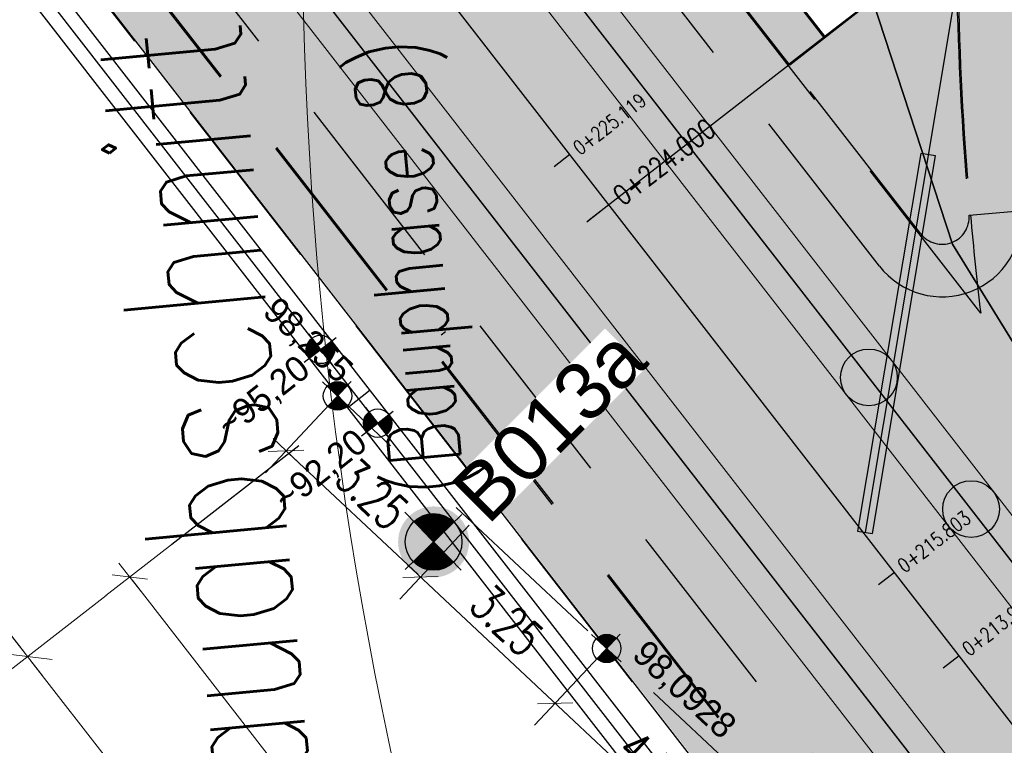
# Model space of a CAD drawing. Header units: metres. Extents: x 3458045 to 3462392, y 5482308 to 5484762.
# Tile 27 of 256: x 3459749 to 3459766, y 5483415 to 5483428. Entities that reach past the tile are written whole.
import ezdxf
from ezdxf.enums import TextEntityAlignment as Align

# ---------------------------------------------------------------- set-up
doc = ezdxf.new("R2010")
doc.units = ezdxf.units.M
doc.header["$PDMODE"] = 3
doc.header["$PDSIZE"] = 0.1
for name, pattern in [('AUSGEZOGEN', [2, 1, 1]), ('STRICHPUNKT2', [12.7, 6.35, -3.175, 0, -3.175]), ('VERDECKT2', [4.7625, 3.175, -1.5875])]:
    doc.linetypes.add(name, pattern=pattern)
doc.layers.get('0').update_dxf_attribs({"linetype": 'CONTINUOUS'})
doc.layers.get('DEFPOINTS').update_dxf_attribs({"linetype": 'CONTINUOUS'})
for name, color, linetype in [('BAUER_BK BESTAND', 170, 'CONTINUOUS'), ('SP_ACHSE_6721', 7, 'CONTINUOUS'), ('SP_ACHSE_6731', 7, 'CONTINUOUS'), ('SP_AXIS', 7, 'CONTINUOUS'), ('SP_BAUGRUBE-ANKER', 211, 'AUSGEZOGEN'), ('SP_BAUGRUBE-TEXT', 210, 'AUSGEZOGEN'), ('SP_BAUGRUBE-VERBAU', 210, 'AUSGEZOGEN'), ('SP_Blockfugen', 2, 'STRICHPUNKT2'), ('SP_SOLID_Tunnelsohle_L6', 254, 'CONTINUOUS'), ('SP_SOLID_Tunnelsohle_L7+8', 254, 'CONTINUOUS'), ('SP_StadtbahnFluchtweg', 1, 'CONTINUOUS'), ('SP_TrogTunnel-Bautoleranz', 160, 'VERDECKT2'), ('SP_Tunnelwand_L6', 2, 'VERDECKT2'), ('SP_Tunnelwand_L7+8', 2, 'VERDECKT2'), ('SP_Vb_Planung', 10, 'CONTINUOUS'), ('SP_Verbau', 212, 'CONTINUOUS'), ('SP_VERM', 1, 'CONTINUOUS'), ('SP_VERM-VA-B44', 150, 'CONTINUOUS'), ('T__AXIS', 3, 'CONTINUOUS')]:
    doc.layers.add(name, color=color, linetype=linetype)
doc.layers.add('SP_HILF', color=6, linetype='CONTINUOUS', plot=False)
doc.styles.add('K_ISOCP', font='k_isocp.shx')
doc.styles.add('SIMPLEX8', font='simplexd.shx', dxfattribs={"width": 0.8})
doc.styles.add('SP_F', font='romans.shx', dxfattribs={"width": 0.7, "bigfont": 'sp_f.shx'})
doc.styles.get("Standard").update_dxf_attribs({"font": 'txt.shx'})
doc.linetypes.add('EISENBAHN', pattern='A,0.15,[130,ltypeshp.shx,S=0.25,R=0,X=0,Y=0],0.15', length=0.3)
doc.linetypes.add('ZICKZACK', pattern='A,0.00254,-5.08,[131,ltypeshp.shx,S=5.08,R=0,X=-5.08,Y=0],-10.16,[131,ltypeshp.shx,S=5.08,R=180,X=5.08,Y=0],-5.08', length=20.32254)
doc.dimstyles.new('SOFI25$0', dxfattribs={"dimtxt": 2.5, "dimasz": 0.25, "dimexe": 0.9, "dimexo": 0.625, "dimgap": 0.675, "dimtad": 1, "dimdec": 3, "dimrnd": 0.001, "dimzin": 1, "dimdsep": 46, "dimtxsty": 'SP_F', "dimblk1": 'SOF_BEMSTR1', "dimblk2": 'SOF_BEMSTR2', "dimsah": 1, "dimcen": 2.5, "dimse1": 1, "dimse2": 1, "dimclrd": 1, "dimclre": 1, "dimclrt": 1, "dimaunit": 2, "dimadec": 3, "dimazin": 0, "dimtfac": 1, "dimtdec": 3, "dimtmove": 0, "dimatfit": 3, "dimfxl": 1, "dimtolj": 1, "dimtzin": 0, "dimlwd": 0, "dimlwe": 0, "dimarcsym": 0})
doc.dimstyles.new('SOFI35$0', dxfattribs={"dimtxt": 3.5, "dimasz": 0.35, "dimexe": 0.9, "dimexo": 0.625, "dimgap": 0.945, "dimtad": 1, "dimdec": 3, "dimrnd": 0.001, "dimzin": 1, "dimdsep": 46, "dimtxsty": 'SP_F', "dimblk1": 'SOF_BEMSTR1', "dimblk2": 'SOF_BEMSTR2', "dimsah": 1, "dimcen": 3.5, "dimse1": 1, "dimse2": 1, "dimclrd": 1, "dimclre": 1, "dimclrt": 2, "dimaunit": 2, "dimazin": 0, "dimtfac": 1, "dimtdec": 3, "dimtmove": 0, "dimatfit": 3, "dimfxl": 1, "dimtolj": 1, "dimtzin": 0, "dimlwd": 0, "dimlwe": 0, "dimarcsym": 0})

# ---------------------------------------------------------------- blocks, each defined once
blk = doc.blocks.new('kmr_i')
at = {"color": 1, "linetype": 'Continuous'}
blk.add_line((0, 0), (0, 1.416438), dxfattribs=at)
at = {"color": 1, "linetype": 'Continuous', "style": 'SIMPLEX8', "width": 0.8}
blk.add_attdef('STATION', text='', height=1, rotation=270.0000584, dxfattribs=at).set_placement((0, -0.50985), align=Align.MIDDLE_LEFT)
blk = doc.blocks.new('SOF_BEMSTR2')
at = {"color": 0, "linetype": 'ByBlock', "lineweight": -2}
for p, q in [((0, -20), (0, 8.5)), ((3.535, 3.535), (-3.535, -3.535)), ((-5, 0), (5, 0))]:
    blk.add_line(p, q, dxfattribs=at)
blk = doc.blocks.new('SOF_BEMSTR1')
at = {"color": 0, "linetype": 'ByBlock', "lineweight": -2}
for p, q in [((0, 20), (0, -8.5)), ((3.535, 3.535), (-3.535, -3.535)), ((-5, 0), (5, 0))]:
    blk.add_line(p, q, dxfattribs=at)
blk = doc.blocks.new('*D68')
at = {"layer": 'DEFPOINTS', "color": 0, "linetype": 'AUSGEZOGEN', "transparency": 16777216}
for p in [(3459746.276, 5483427.646), (3459752.411, 5483419.749), (3459748.848, 5483416.981)]:
    blk.add_point(p, dxfattribs=at)
at = {"layer": 'SP_VERM', "color": 1, "linetype": 'AUSGEZOGEN', "lineweight": 0, "transparency": 16777216}
blk.add_line((3459742.767, 5483424.809), (3459748.794, 5483417.05), dxfattribs=at)
at = {"layer": 'SP_VERM', "color": 1, "linetype": 'AUSGEZOGEN', "lineweight": 0, "transparency": 16777216, "xscale": 0.08750000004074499, "yscale": 0.08750000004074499, "zscale": 0.08750000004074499}
for name, p, rotation in [('SOF_BEMSTR2', (3459742.713, 5483424.878), 127.8419269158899), ('SOF_BEMSTR1', (3459748.848, 5483416.981), 307.8419269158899)]:
    blk.add_blockref(name, p, dxfattribs=dict(at, rotation=rotation))
at = {"layer": 'SP_VERM', "color": 2, "linetype": 'AUSGEZOGEN', "transparency": 16777216, "insert": (3459746.313, 5483421.343), "char_height": 0.875, "attachment_point": 5, "rotation": 307.8419, "style": 'SP_F'}
blk.add_mtext('\\A1;\\A1;10.00{\\H.7x;\\S^ ;}', dxfattribs=at)
blk = doc.blocks.new('*D76')
at = {"layer": 'DEFPOINTS', "color": 0, "linetype": 'AUSGEZOGEN', "transparency": 16777216}
for p in [(3459752.411, 5483419.749), (3459769.799, 5483411.149), (3459759.558, 5483403.194)]:
    blk.add_point(p, dxfattribs=at)
at = {"layer": 'SP_VERM', "color": 1, "linetype": 'AUSGEZOGEN', "lineweight": 0, "transparency": 16777216}
blk.add_line((3459748.902, 5483416.912), (3459759.505, 5483403.263), dxfattribs=at)
at = {"layer": 'SP_VERM', "color": 1, "linetype": 'AUSGEZOGEN', "lineweight": 0, "transparency": 16777216, "xscale": 0.08750000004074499, "yscale": 0.08750000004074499, "zscale": 0.08750000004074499}
for name, p, rotation in [('SOF_BEMSTR2', (3459748.848, 5483416.981), 127.8419269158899), ('SOF_BEMSTR1', (3459759.558, 5483403.194), 307.8419269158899)]:
    blk.add_blockref(name, p, dxfattribs=dict(at, rotation=rotation))
at = {"layer": 'SP_VERM', "color": 2, "linetype": 'AUSGEZOGEN', "transparency": 16777216, "insert": (3459754.735, 5483410.501), "char_height": 0.875, "attachment_point": 5, "rotation": 307.8419, "style": 'SP_F'}
blk.add_mtext('\\A1;\\A1;17.45{\\H.7x;\\S9^ ;}', dxfattribs=at)
blk = doc.blocks.new('SOFI-HK', base_point=(0, 0.000969))
at = {"color": 0, "linetype": 'Continuous'}
for p, q in [((0, 0.139982), (0, -0.138069)), ((-0.145258, 0.000969), (0.139135, 0.000969))]:
    blk.add_line(p, q, dxfattribs=at)
at = {"color": 0, "linetype": 'Continuous', "const_width": 0.1}
for points in [[(0, 0.050969, 0.414214), (-0.05, 0.000969)], [(0.05, 0.000969, -0.414214), (0, -0.049031)]]:
    blk.add_lwpolyline(points, format="xyb", dxfattribs=at)
at = {"color": 0, "linetype": 'Continuous'}
blk.add_circle((0, 0.000969), 0.1, dxfattribs=at)
blk = doc.blocks.new('*D81')
at = {"layer": 'DEFPOINTS', "color": 0, "linetype": 'AUSGEZOGEN', "transparency": 16777216}
for p in [(3459754.308, 5483421.571), (3459753.401, 5483420.605), (3459756.678, 5483419.348)]:
    blk.add_point(p, dxfattribs=at)
at = {"layer": 'SP_VERM-VA-B44', "color": 1, "linetype": 'AUSGEZOGEN', "lineweight": 0, "transparency": 16777216}
blk.add_line((3459755.726, 5483418.424), (3459753.447, 5483420.562), dxfattribs=at)
at = {"layer": 'SP_VERM-VA-B44', "color": 1, "linetype": 'AUSGEZOGEN', "lineweight": 0, "transparency": 16777216, "xscale": 0.0625, "yscale": 0.0625, "zscale": 0.0625}
for name, p, rotation in [('SOF_BEMSTR2', (3459753.401, 5483420.605), 136.82523220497), ('SOF_BEMSTR1', (3459755.771, 5483418.381), 316.82523220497)]:
    blk.add_blockref(name, p, dxfattribs=dict(at, rotation=rotation))
at = {"layer": 'SP_VERM-VA-B44', "color": 1, "linetype": 'AUSGEZOGEN', "transparency": 16777216, "insert": (3459754.916, 5483419.844), "char_height": 0.625, "attachment_point": 5, "rotation": 316.8252, "style": 'SP_F'}
blk.add_mtext('\\A1;\\A1;3.25{\\H.7x;\\S^ ;}', dxfattribs=at)
blk = doc.blocks.new('*D82')
at = {"layer": 'DEFPOINTS', "color": 0, "linetype": 'AUSGEZOGEN', "transparency": 16777216}
for p in [(3459756.678, 5483419.348), (3459755.771, 5483418.381), (3459759.048, 5483417.124)]:
    blk.add_point(p, dxfattribs=at)
at = {"layer": 'SP_VERM-VA-B44', "color": 1, "linetype": 'AUSGEZOGEN', "lineweight": 0, "transparency": 16777216}
blk.add_line((3459758.096, 5483416.2), (3459755.817, 5483418.339), dxfattribs=at)
at = {"layer": 'SP_VERM-VA-B44', "color": 1, "linetype": 'AUSGEZOGEN', "lineweight": 0, "transparency": 16777216, "xscale": 0.0625, "yscale": 0.0625, "zscale": 0.0625}
for name, p, rotation in [('SOF_BEMSTR2', (3459755.771, 5483418.381), 136.82523220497), ('SOF_BEMSTR1', (3459758.142, 5483416.158), 316.82523220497)]:
    blk.add_blockref(name, p, dxfattribs=dict(at, rotation=rotation))
at = {"layer": 'SP_VERM-VA-B44', "color": 1, "linetype": 'AUSGEZOGEN', "transparency": 16777216, "insert": (3459757.286, 5483417.62), "char_height": 0.625, "attachment_point": 5, "rotation": 316.8252, "style": 'SP_F'}
blk.add_mtext('\\A1;\\A1;3.25{\\H.7x;\\S^ ;}', dxfattribs=at)
blk = doc.blocks.new('*D83')
at = {"layer": 'DEFPOINTS', "color": 0, "linetype": 'AUSGEZOGEN', "transparency": 16777216}
for p in [(3459759.048, 5483417.124), (3459762.189, 5483414.177), (3459761.282, 5483413.211)]:
    blk.add_point(p, dxfattribs=at)
at = {"layer": 'SP_VERM-VA-B44', "color": 1, "linetype": 'AUSGEZOGEN', "lineweight": 0, "transparency": 16777216}
blk.add_line((3459758.187, 5483416.115), (3459761.237, 5483413.254), dxfattribs=at)
at = {"layer": 'SP_VERM-VA-B44', "color": 1, "linetype": 'AUSGEZOGEN', "lineweight": 0, "transparency": 16777216, "xscale": 0.0625, "yscale": 0.0625, "zscale": 0.0625}
for name, p, rotation in [('SOF_BEMSTR2', (3459758.142, 5483416.158), 136.82523220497), ('SOF_BEMSTR1', (3459761.282, 5483413.211), 316.82523220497)]:
    blk.add_blockref(name, p, dxfattribs=dict(at, rotation=rotation))
at = {"layer": 'SP_VERM-VA-B44', "color": 1, "linetype": 'AUSGEZOGEN', "transparency": 16777216, "insert": (3459760.041, 5483415.035), "char_height": 0.625, "attachment_point": 5, "rotation": 316.8252, "style": 'SP_F'}
blk.add_mtext('\\A1;\\A1;4.30{\\H.7x;\\S7^ ;}', dxfattribs=at)
blk = doc.blocks.new('*D188')
at = {"layer": 'DEFPOINTS', "color": 0, "linetype": 'AUSGEZOGEN', "transparency": 16777216}
for p in [(3459754.212, 5483421.148), (3459774.001, 5483414.81), (3459761.168, 5483404.84)]:
    blk.add_point(p, dxfattribs=at)
at = {"layer": 'SP_VERM', "color": 1, "linetype": 'AUSGEZOGEN', "lineweight": 0, "transparency": 16777216}
blk.add_line((3459750.688, 5483418.331), (3459761.13, 5483404.89), dxfattribs=at)
at = {"layer": 'SP_VERM', "color": 1, "linetype": 'AUSGEZOGEN', "lineweight": 0, "transparency": 16777216, "xscale": 0.0625, "yscale": 0.0625, "zscale": 0.0625}
for name, p, rotation in [('SOF_BEMSTR2', (3459750.649, 5483418.38), 127.8419269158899), ('SOF_BEMSTR1', (3459761.168, 5483404.84), 307.8419269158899)]:
    blk.add_blockref(name, p, dxfattribs=dict(at, rotation=rotation))
at = {"layer": 'SP_VERM', "color": 1, "linetype": 'AUSGEZOGEN', "transparency": 16777216, "insert": (3459756.289, 5483411.906), "char_height": 0.625, "attachment_point": 5, "rotation": 307.8419, "style": 'SP_F'}
blk.add_mtext('\\A1;\\A1;17.14{\\H.7x;\\S6^ ;}', dxfattribs=at)
blk = doc.blocks.new('B013a')
h = blk.add_hatch(color=161)
h.dxf.hatch_style = 1
h.paths.add_polyline_path([(2.5, 0, 1), (-2.5, 0, 1)])
at = {"layer": 'BAUER_BK BESTAND'}
blk.add_point((0, 0), dxfattribs=at)
blk = doc.blocks.new('A$C288940E1')
at = {"layer": 'SP_Verbau'}
blk.add_line((0, 0), (-10.4038, -4.6916), dxfattribs=at)
blk.add_lwpolyline([(-10.4346, -4.6232), (-10.3729, -4.76), (-6.905, -3.1961), (-6.9667, -3.0594)], close=True, dxfattribs=at)

msp = doc.modelspace()

# ---------------------------------------------------------------- hatches: boundary and pattern name
at = {"layer": 'SP_SOLID_Tunnelsohle_L6'}
h = msp.add_hatch(color=256, dxfattribs=at)
h.dxf.hatch_style = 1
h.paths.add_polyline_path([(3459727.3033, 5483473.6763), (3459726.8478, 5483474.5887), (3459726.2343, 5483475.3784), (3459718.3372, 5483469.2436), (3459718.9505, 5483468.4537), (3459719.7221, 5483467.7869), (3459765.3813, 5483409.0123), (3459764.7356, 5483408.4407), (3459767.1354, 5483405.8929), (3459773.0292, 5483411.4442), (3459765.1423, 5483424.2417), (3459763.7283, 5483428.5535), (3459762.8732, 5483427.8892), (3459757.0234, 5483435.4193)])
at = {"layer": 'SP_SOLID_Tunnelsohle_L7+8'}
h = msp.add_hatch(color=256, dxfattribs=at)
h.dxf.hatch_style = 1
edge = h.paths.add_edge_path()
edge.add_arc((3458857.4544, 5483747.0655), 967.062, 344.1575234, 344.3872259)
edge.add_arc((3459473.9441, 5483574.7903), 326.954, 344.387226, 345.076333)
edge.add_arc((3459597.6475, 5483541.8207), 198.9324, 345.076333, 346.224846)
edge.add_arc((3459650.9358, 5483528.7563), 144.066, 346.224846, 347.832764)
edge.add_arc((3459680.7324, 5483522.3319), 113.5846, 347.832764, 349.90022)
edge.add_arc((3459699.8308, 5483518.93), 94.1856, 349.90022, 352.417547)
edge.add_arc((3459713.0579, 5483517.1693), 80.8418, 352.417547, 355.414439)
edge.add_arc((3459719.6894, 5483516.5932), 74.1855, 355.448462, 356.346692)
edge.add_arc((3459720.9584, 5483516.5061), 72.9136, 356.351432, 375.12014)
edge.add_arc((3459716.6802, 5483515.3015), 77.3579, 15.154925, 18.396868)
edge.add_arc((3459706.2115, 5483511.8197), 88.3904, 18.396868, 21.208821)
edge.add_arc((3459692.0649, 5483506.3301), 103.5648, 21.208821, 23.581379)
edge.add_arc((3459671.7932, 5483497.4815), 125.6835, 23.581379, 25.512141)
edge.add_arc((3459639.9853, 5483482.3016), 160.928, 25.512141, 27.001116)
edge.add_arc((3459718.8773, 5483524.65), 71.4345, 25.465137, 28.775179)
edge.add_arc((3459376.7002, 5483342.4929), 459.0716, 28.144677, 28.653199)
edge.add_arc((3459249.8469, 5483273.6151), 603.4176, 28.6167245, 28.7545471)
edge.add_line((3459778.8562, 5483563.8942), (3459778.5506, 5483564.8679))
edge.add_arc((3459246.486, 5483271.2535), 607.7024, 28.8916589, 28.9859415)
edge.add_line((3459778.0667, 5483565.7431), (3459768.6807, 5483560.5519))
edge.add_arc((3460160.896, 5483776.6646), 447.8142, 208.854995, 208.982431)
edge.add_line((3459769.1624, 5483559.6801), (3459769.8148, 5483558.9069))
edge.add_arc((3459249.8406, 5483273.6102), 593.0999, 28.6168449, 28.7524621, ccw=False)
edge.add_arc((3459440.8442, 5483377.5455), 375.6491, 28.04865, 28.653818, ccw=False)
edge.add_arc((3459582.0854, 5483452.7987), 215.6113, 27.001109, 28.04865, ccw=False)
edge.add_arc((3459639.9853, 5483482.3016), 150.628, 25.512141, 27.001109, ccw=False)
edge.add_arc((3459671.7932, 5483497.4815), 115.3835, 23.581379, 25.512141, ccw=False)
edge.add_arc((3459692.0649, 5483506.3301), 93.2648, 21.20882, 23.581379, ccw=False)
edge.add_arc((3459706.2115, 5483511.8197), 78.0904, 18.3967, 21.20882, ccw=False)
edge.add_arc((3459716.6813, 5483515.3019), 67.0567, 15.1549, 18.3967, ccw=False)
edge.add_arc((3459720.9787, 5483516.5082), 62.5934, -3.878778, 15.117461, ccw=False)
edge.add_arc((3459719.7195, 5483516.591), 63.8553, 355.448275, 356.123471, ccw=False)
edge.add_arc((3459713.1809, 5483517.1562), 70.4182, 352.431338, 355.41208, ccw=False)
edge.add_arc((3459699.8288, 5483518.9303), 83.8876, 349.900073, 352.431338, ccw=False)
edge.add_arc((3459680.7324, 5483522.3319), 103.2847, 347.832763, 349.900073, ccw=False)
edge.add_arc((3459650.9358, 5483528.7563), 133.766, 346.224846, 347.832763, ccw=False)
edge.add_arc((3459597.6475, 5483541.8207), 188.6324, 345.076333, 346.224846, ccw=False)
edge.add_arc((3459473.9441, 5483574.7903), 316.654, 344.387226, 345.076333, ccw=False)
edge.add_arc((3458857.4544, 5483747.0655), 956.762, 344.1575234, 344.3872258, ccw=False)
edge.add_line((3459777.8746, 5483485.8757), (3459768.1652, 5483451.5731))
edge.add_arc((3460235.8213, 5483318.7283), 486.1584, 164.142005, 164.465842)
edge.add_arc((3459925.9207, 5483404.8704), 164.5082, 164.465842, 165.436874)
edge.add_arc((3459863.548, 5483421.0744), 100.065, 165.436874, 167.055656)
edge.add_arc((3459836.6312, 5483427.2611), 72.4464, 167.055656, 169.321948)
edge.add_arc((3459825.5145, 5483429.4052), 61.1249, 169.36621, 170.436557)
edge.add_arc((3459822.8296, 5483429.8673), 58.4005, 170.446005, 171.374328)
edge.add_arc((3459822.827, 5483429.8675), 58.3979, 171.374105, 181.27373)
edge.add_line((3459764.4435, 5483428.5694), (3459763.7283, 5483428.5535))
edge.add_line((3459763.7283, 5483428.5535), (3459765.1423, 5483424.2417))
edge.add_line((3459765.1423, 5483424.2417), (3459773.0292, 5483411.4442))
edge.add_line((3459773.0292, 5483411.4442), (3459778.948, 5483417.0189))
edge.add_line((3459778.948, 5483417.0189), (3459775.6909, 5483420.4769))
edge.add_arc((3459821.7364, 5483429.9486), 47.0096, 170.06678, 191.62372, ccw=False)
edge.add_arc((3459825.0894, 5483429.4811), 50.3931, 169.37086, 170.20087, ccw=False)
edge.add_arc((3459836.6312, 5483427.2611), 62.1464, 167.055656, 169.321948, ccw=False)
edge.add_arc((3459863.548, 5483421.0744), 89.765, 165.436867, 167.055656, ccw=False)
edge.add_arc((3459925.9216, 5483404.8701), 154.2091, 164.465124, 165.436867, ccw=False)
edge.add_arc((3460237.4715, 5483318.2654), 477.5722, 164.141522, 164.465124, ccw=False)
edge.add_line((3459778.0759, 5483448.7679), (3459787.7833, 5483483.0639))

# ---------------------------------------------------------------- linework, layer by layer
at = {"layer": 'SP_ACHSE_6721'}
msp.add_lwpolyline([(3459853.5264, 5483320.0167, -0.1948963), (3459834.0333, 5483331.317), (3459703.015, 5483499.9698, -0.000771), (3459699.9492, 5483503.9245, -0.0023131), (3459696.908, 5483507.8981, -0.0038551), (3459693.916, 5483511.9088, -0.0053972), (3459690.9988, 5483515.9742, -0.0069393), (3459688.1827, 5483520.1102, -0.0084814), (3459685.4956, 5483524.3311, -0.0100236), (3459682.9666, 5483528.6484, -0.0115658), (3459680.6263, 5483533.0707, -0.0049744), (3459679.7641, 5483534.8411, -0.2153203), (3459678.2508, 5483614.3812, -0.0091566)], format="xyb", dxfattribs=at)
at = {"layer": 'SP_ACHSE_6731'}
msp.add_lwpolyline([(3459675.7031, 5483617.3858, 0.2228231), (3459677.0437, 5483532.3132, 0.0025401), (3459677.5007, 5483531.3892, 0.0114891), (3459679.8618, 5483526.94, 0.0099571), (3459682.4115, 5483522.5961, 0.0084252), (3459685.1192, 5483518.3487, 0.0068933), (3459687.9557, 5483514.1863, 0.0053614), (3459690.8935, 5483510.0945, 0.0038296), (3459693.906, 5483506.0574, 0.0022977), (3459696.9678, 5483502.0574, 0.0007659), (3459700.054, 5483498.0763), (3459831.272, 5483329.1671, 0.2011722), (3459853.8419, 5483316.445, 0.0012629)], format="xyb", dxfattribs=at)
at = {"layer": 'SP_AXIS'}
for points in [[(3459675.7031, 5483617.3858, 0.2228231), (3459677.0437, 5483532.3132, 0.0025401), (3459677.5007, 5483531.3892, 0.0114891), (3459679.8618, 5483526.94, 0.0099571), (3459682.4115, 5483522.5961, 0.0084252), (3459685.1192, 5483518.3487, 0.0068933), (3459687.9557, 5483514.1863, 0.0053614), (3459690.8935, 5483510.0945, 0.0038296), (3459693.906, 5483506.0574, 0.0022977), (3459696.9678, 5483502.0574, 0.0007659), (3459700.054, 5483498.0763), (3459831.272, 5483329.1671, 0.2011722), (3459853.8419, 5483316.445, 0.0012629)], [(3459853.5264, 5483320.0167, -0.1948963), (3459834.0333, 5483331.317), (3459703.015, 5483499.9698, -0.000771), (3459699.9492, 5483503.9245, -0.0023131), (3459696.908, 5483507.8981, -0.0038551), (3459693.916, 5483511.9088, -0.0053972), (3459690.9988, 5483515.9742, -0.0069393), (3459688.1827, 5483520.1102, -0.0084814), (3459685.4956, 5483524.3311, -0.0100236), (3459682.9666, 5483528.6484, -0.0115658), (3459680.6263, 5483533.0707, -0.0049744), (3459679.7641, 5483534.8411, -0.2153203), (3459678.2508, 5483614.3812, -0.0091566)]]:
    msp.add_lwpolyline(points, format="xyb", dxfattribs=at)
at = {"layer": 'SP_BAUGRUBE-VERBAU'}
msp.add_line((3459754.8835, 5483421.6697), (3459754.4887, 5483421.363), dxfattribs=at)
for points in [[(3459762.866, 5483410.5793), (3459717.3728, 5483469.1402)], [(3459763.3177, 5483410.8129), (3459749.3622, 5483428.7771)]]:
    msp.add_lwpolyline(points, dxfattribs=at)
at = {"layer": 'SP_BAUGRUBE-VERBAU', "linetype": 'ZICKZACK', "ltscale": 0.2}
msp.add_lwpolyline([(3459763.0918, 5483410.6961), (3459717.5703, 5483469.2936)], dxfattribs=at)
at = {"layer": 'SP_Blockfugen'}
msp.add_line((3459763.7317, 5483428.5435), (3459751.3893, 5483418.9552), dxfattribs=at)
at = {"layer": 'SP_HILF'}
msp.add_line((3459765.4316, 5483424.752), (3459769.7973, 5483425.1427), dxfattribs=at)
msp.add_lwpolyline([(3459777.8746, 5483485.8757), (3459768.1652, 5483451.5731, 0.001413), (3459767.4218, 5483448.9278, 0.004237), (3459766.698, 5483446.2354, 0.0070634), (3459766.0258, 5483443.4894, 0.0098889), (3459765.4393, 5483440.6847, 0.0046703), (3459765.2391, 5483439.5605, 0.0040506), (3459765.0896, 5483438.6262, 0.0432221), (3459764.4435, 5483428.5694), (3459763.7283, 5483428.5535), (3459765.1423, 5483424.2417), (3459773.0292, 5483411.4442), (3459778.948, 5483417.0189), (3459775.6909, 5483420.4769, -0.0943383), (3459775.4315, 5483438.0577, -0.0036216), (3459775.561, 5483438.7762, -0.0098889), (3459776.0641, 5483441.1821, -0.0070634), (3459776.667, 5483443.6455, -0.0042401), (3459777.3461, 5483446.1712, -0.001412), (3459778.0759, 5483448.7679), (3459787.7833, 5483483.0639, 0.0010023)], format="xyb", dxfattribs=at)
msp.add_lwpolyline([(3459727.3033, 5483473.6763), (3459726.8478, 5483474.5887), (3459726.2343, 5483475.3784), (3459718.3372, 5483469.2436), (3459718.9505, 5483468.4537), (3459719.7221, 5483467.7869), (3459765.3466, 5483409.0162), (3459764.7356, 5483408.4407), (3459767.1354, 5483405.8929), (3459773.0292, 5483411.4442), (3459765.1423, 5483424.2417), (3459763.7283, 5483428.5535), (3459762.8732, 5483427.8892), (3459757.0234, 5483435.4193)], close=True, dxfattribs=at)
msp.add_lwpolyline([(3459764.4818, 5483438.7864), (3459762.387, 5483439.1361), (3459757.2414, 5483435.1387), (3459762.8732, 5483427.8892), (3459763.7283, 5483428.5535), (3459763.8187, 5483428.5556, -0.0435042)], format="xyb", close=True, dxfattribs=at)
for centre in [(3459763.6666, 5483421.8963), (3459765.4673, 5483419.5783)]:
    msp.add_circle(centre, 0.5, dxfattribs=at)
at = {"layer": 'SP_StadtbahnFluchtweg', "linetype": 'VERDECKT2'}
for points in [[(3459763.8523, 5483423.8577), (3459725.0005, 5483473.8696)], [(3459767.5324, 5483409.0143), (3459720.1043, 5483470.066)]]:
    msp.add_lwpolyline(points, dxfattribs=at)
msp.add_arc((3459764.9579, 5483424.7166), 1.4, 217.84193, 4.56538, dxfattribs=at)
at = {"layer": 'SP_TrogTunnel-Bautoleranz'}
for points in [[(3459765.6365, 5483423.028), (3459725.4384, 5483474.7729)], [(3459766.8743, 5483408.3945), (3459719.1269, 5483469.8571)]]:
    msp.add_lwpolyline(points, dxfattribs=at)
for points in [[(3459765.2436, 5483428.5773, 0.0166236), (3459765.4565, 5483424.7542, 0.0169098)], [(3459765.4565, 5483424.7542, 0.0075331), (3459765.6365, 5483423.028, 0.0169098)]]:
    msp.add_lwpolyline(points, format="xyb", dxfattribs=at)
at = {"layer": 'SP_Tunnelwand_L6'}
for p, q in [((3459763.7283, 5483428.5535), (3459762.2612, 5483427.4137)), ((3459763.7352, 5483428.5335), (3459762.2734, 5483427.3979)), ((3459764.5828, 5483424.4252), (3459762.2734, 5483427.3979))]:
    msp.add_line(p, q, dxfattribs=at)
for points in [[(3459766.856, 5483408.3772), (3459719.1072, 5483469.8417)], [(3459765.3466, 5483409.0162), (3459719.7024, 5483467.7715)]]:
    msp.add_lwpolyline(points, dxfattribs=at)
for points in [[(3459762.8929, 5483427.9045), (3459760.3774, 5483431.1426, -0.000771)], [(3459762.2612, 5483427.4137), (3459759.7456, 5483430.6518, -0.000771)]]:
    msp.add_lwpolyline(points, format="xyb", dxfattribs=at)
at = {"layer": 'SP_Tunnelwand_L7+8'}
msp.add_lwpolyline([(3459765.2188, 5483428.5667, 0.0165802), (3459765.4316, 5483424.752, 0.0165802)], format="xyb", dxfattribs=at)
msp.add_arc((3459764.958, 5483424.7163), 0.4749, 217.84193, 4.30532, dxfattribs=at)
at = {"layer": 'SP_Vb_Planung', "linetype": 'AUSGEZOGEN', "lineweight": 13, "ltscale": 13}
for points in [[(3459675.2472, 5483617.5909, 0.2228231), (3459676.5944, 5483532.0938, 0.0025401), (3459677.0537, 5483531.1652, 0.0114891), (3459679.4256, 5483526.6956, 0.0099571), (3459681.9854, 5483522.3345, 0.0084252), (3459684.7022, 5483518.0729, 0.0068933), (3459687.5465, 5483513.899, 0.0053614), (3459690.4905, 5483509.7985, 0.0038296), (3459693.5076, 5483505.7553, 0.0022977), (3459696.5721, 5483501.7517, 0.0007659), (3459699.6593, 5483497.7694), (3459830.8772, 5483328.8604, 0.2011722), (3459853.784, 5483315.9484, 0.0012629)], [(3459676.1591, 5483617.1806, 0.2228231), (3459677.493, 5483532.5326, 0.0025401), (3459677.9478, 5483531.6131, 0.0114891), (3459680.298, 5483527.1845, 0.0099571), (3459682.8376, 5483522.8577, 0.0084252), (3459685.5362, 5483518.6246, 0.0068933), (3459688.365, 5483514.4735, 0.0053614), (3459691.2965, 5483510.3904, 0.0038296), (3459694.3044, 5483506.3595, 0.0022977), (3459697.3634, 5483502.3632, 0.0007659), (3459700.4487, 5483498.3833), (3459831.6669, 5483329.4739, 0.2011722), (3459853.8999, 5483316.9416, 0.001261)], [(3459853.4564, 5483319.5216, -0.1948963), (3459833.6384, 5483331.0102), (3459702.6201, 5483499.6631, -0.000771), (3459699.5536, 5483503.6188, -0.0023131), (3459696.5095, 5483507.596, -0.0038551), (3459693.5129, 5483511.6129, -0.0053972), (3459690.5894, 5483515.6871, -0.0069393), (3459687.7656, 5483519.8346, -0.0084814), (3459685.0694, 5483524.0698, -0.0100236), (3459682.5302, 5483528.4044, -0.0115658), (3459680.1791, 5483532.8471, -0.0049744), (3459679.3124, 5483534.6267, -0.2153203), (3459677.7913, 5483614.5783, -0.0091566)], [(3459853.5964, 5483320.5118, -0.1948963), (3459834.4281, 5483331.6237), (3459703.4098, 5483500.2766, -0.000771), (3459700.3449, 5483504.2303, -0.0023131), (3459697.3064, 5483508.2001, -0.0038551), (3459694.3191, 5483512.2047, -0.0053972), (3459691.4081, 5483516.2613, -0.0069393), (3459688.5999, 5483520.3859, -0.0084814), (3459685.9219, 5483524.5924, -0.0100236), (3459683.403, 5483528.8924, -0.0115658), (3459681.0735, 5483533.2943, -0.0049744), (3459680.2158, 5483535.0556, -0.2153203), (3459678.7103, 5483614.1841, -0.0091566)]]:
    msp.add_lwpolyline(points, format="xyb", dxfattribs=at)
at = {"layer": 'SP_Vb_Planung', "linetype": 'EISENBAHN', "lineweight": 13, "ltscale": 13}
for points in [[(3459675.7031, 5483617.3858, 0.2228231), (3459677.0437, 5483532.3132, 0.0025401), (3459677.5007, 5483531.3892, 0.0114891), (3459679.8618, 5483526.94, 0.0099571), (3459682.4115, 5483522.5961, 0.0084252), (3459685.1192, 5483518.3487, 0.0068933), (3459687.9557, 5483514.1863, 0.0053614), (3459690.8935, 5483510.0945, 0.0038296), (3459693.906, 5483506.0574, 0.0022977), (3459696.9678, 5483502.0574, 0.0007659), (3459700.054, 5483498.0763), (3459831.272, 5483329.1671, 0.2011722), (3459853.8419, 5483316.445, 0.0012629)], [(3459853.5264, 5483320.0167, -0.1948963), (3459834.0333, 5483331.317), (3459703.015, 5483499.9698, -0.000771), (3459699.9492, 5483503.9245, -0.0023131), (3459696.908, 5483507.8981, -0.0038551), (3459693.916, 5483511.9088, -0.0053972), (3459690.9988, 5483515.9742, -0.0069393), (3459688.1827, 5483520.1102, -0.0084814), (3459685.4956, 5483524.3311, -0.0100236), (3459682.9666, 5483528.6484, -0.0115658), (3459680.6263, 5483533.0707, -0.0049744), (3459679.7641, 5483534.8411, -0.2153203), (3459678.2508, 5483614.3812, -0.0091566)]]:
    msp.add_lwpolyline(points, format="xyb", dxfattribs=at)
at = {"layer": 'SP_VERM', "color": 3, "linetype": 'AUSGEZOGEN', "lineweight": 0}
msp.add_lwpolyline([(3459759.3354, 5483402.5326, -0.1439193), (3459754.6319, 5483441.2437, -0.0047478), (3459754.8686, 5483442.5859, -0.01005), (3459755.548, 5483445.8548, -0.0071784), (3459756.2936, 5483448.9086, -0.004307), (3459757.0619, 5483451.7683, -0.0014357), (3459757.8135, 5483454.4433), (3459767.8972, 5483490.0684, 0.0010265), (3459768.9011, 5483493.6337, 0.0030796), (3459769.8385, 5483497.0708, 0.0051327), (3459770.687, 5483500.3962, 0.0071859), (3459771.4242, 5483503.6143, 0.0092391), (3459772.0303, 5483506.7267, 0.0112924), (3459772.4885, 5483509.7322, 0.0097473), (3459772.7249, 5483511.8947, 0.0955136), (3459770.7326, 5483531.4589, 0.0058171), (3459770.3576, 5483532.6555, 0.0125278), (3459769.3251, 5483535.5659, 0.0105457), (3459768.1088, 5483538.5504, 0.0085637), (3459766.7273, 5483541.601, 0.0065817), (3459765.1986, 5483544.7216, 0.0045998), (3459763.5426, 5483547.9192, 0.0026179), (3459761.781, 5483551.2035, 0.0564644), (3459686.7013, 5483658.6994)], format="xyb", dxfattribs=at)
at = {"layer": 'SP_VERM-VA-B44', "linetype": 'VERDECKT2'}
msp.add_line((3459762.189, 5483414.177), (3459754.3079, 5483421.5713), dxfattribs=at)
at = {"layer": 'T__AXIS'}
msp.add_lwpolyline([(3459852.8088, 5483318.3544, -0.1909974), (3459832.6507, 5483330.2433), (3459701.7482, 5483498.7468, -0.0007641), (3459698.6548, 5483502.7371, -0.0022924), (3459695.5859, 5483506.7462, -0.0038207), (3459692.5662, 5483510.7926, -0.005349), (3459689.6213, 5483514.8936, -0.0068774), (3459686.7776, 5483519.0653, -0.0084057), (3459684.0627, 5483523.3219, -0.0099341), (3459681.5058, 5483527.6751, -0.0114626), (3459679.1375, 5483532.1336, -0.004929), (3459678.2644, 5483533.918, -0.2160712), (3459676.6775, 5483615.1548, -0.0091087)], format="xyb", dxfattribs=at)

# ---------------------------------------------------------------- block references
at = {"layer": 'SP_BAUGRUBE-ANKER', "xscale": 1.772319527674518, "yscale": 1.772319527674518, "zscale": 1.772319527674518, "rotation": 56.24973414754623}
for p in [(3459770.2768, 5483438.5289), (3459773.381, 5483438.0421)]:
    msp.add_blockref('A$C288940E1', p, dxfattribs=at)
at = {"layer": 'SP_BAUGRUBE-TEXT', "linetype": 'AUSGEZOGEN', "xscale": 2.500000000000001, "yscale": 2.500000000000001, "zscale": 2.500000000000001, "rotation": 37.84192675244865}
for p in [(3459754.008, 5483422.3893), (3459755.0161, 5483421.0915)]:
    msp.add_blockref('SOFI-HK', p, dxfattribs=at)
at = {"layer": 'SP_VERM-VA-B44', "linetype": 'VERDECKT2'}
ref = msp.add_blockref('kmr_i', (3459758.4017, 5483425.8199), dxfattribs=dict(at, xscale=0.25, yscale=0.25, zscale=0.4500000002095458, rotation=127.84196358))
ref.add_attrib('STATION', '0+225.119', dxfattribs={"layer": '0', "color": 1, "linetype": 'Continuous', "height": 0.25, "rotation": 37.84202, "style": 'SIMPLEX8', "oblique": 360, "width": 0.8}).set_placement((3459758.5023, 5483425.8981), align=Align.MIDDLE_LEFT)
at = {"layer": 'SP_VERM-VA-B44', "linetype": 'AUSGEZOGEN', "xscale": 2.500000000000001, "yscale": 2.500000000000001, "zscale": 2.500000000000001, "rotation": 316.8252469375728}
for p in [(3459754.3079, 5483421.5713), (3459759.0481, 5483417.1239)]:
    msp.add_blockref('SOFI-HK', p, dxfattribs=at)
at = {"layer": 'SP_VERM-VA-B44', "linetype": 'VERDECKT2'}
ref = msp.add_blockref('kmr_i', (3459764.1168, 5483418.4631), dxfattribs=dict(at, xscale=0.25, yscale=0.25, zscale=0.4500000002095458, rotation=127.84196358))
ref.add_attrib('STATION', '0+215.803', dxfattribs={"layer": '0', "color": 1, "linetype": 'Continuous', "height": 0.25, "rotation": 37.84202, "style": 'SIMPLEX8', "oblique": 360, "width": 0.8}).set_placement((3459764.2175, 5483418.5413), align=Align.MIDDLE_LEFT)
ref = msp.add_blockref('kmr_i', (3459765.2561, 5483416.9966), dxfattribs=dict(at, xscale=0.25, yscale=0.25, zscale=0.4500000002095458, rotation=127.84196358))
ref.add_attrib('STATION', '0+213.946', dxfattribs={"layer": '0', "color": 1, "linetype": 'Continuous', "height": 0.25, "rotation": 37.84202, "style": 'SIMPLEX8', "oblique": 360, "width": 0.8}).set_placement((3459765.3567, 5483417.0748), align=Align.MIDDLE_LEFT)
at = {"layer": 'T__AXIS', "xscale": 0.3500000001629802, "yscale": 0.3500000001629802, "zscale": 0.3500000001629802, "rotation": 127.84196358}
msp.add_blockref('kmr_i', (3459759.0882, 5483424.9361), dxfattribs=at).add_auto_attribs({'STATION': '0+224.000'})

# ---------------------------------------------------------------- texts
at = {"layer": 'SP_BAUGRUBE-TEXT', "linetype": 'AUSGEZOGEN', "style": 'K_ISOCP'}
for s, p in [('~95,20', (3459752.404, 5483420.8183)), ('~92,20', (3459753.4121, 5483419.5205))]:
    msp.add_text(s, height=0.45, rotation=38.35401, dxfattribs=at).set_placement(p)
at = {"layer": 'SP_VERM', "color": 5, "linetype": 'AUSGEZOGEN', "char_height": 2.5, "attachment_point": 5, "style": 'SP_F'}
for insert, rotation in [((3459751.7493, 5483423.6465), 95.29573), ((3459746.0469, 5483409.304), 127.68109)]:
    msp.add_mtext('\\A1;Bauabschnitt 4-1', dxfattribs=dict(at, insert=insert, rotation=rotation))
at = {"layer": 'SP_VERM-VA-B44', "linetype": 'AUSGEZOGEN', "style": 'K_ISOCP'}
for s, p in [('98,255', (3459752.9672, 5483423.0185)), ('98,0928', (3459759.4727, 5483416.9778))]:
    msp.add_text(s, height=0.45, rotation=317.33733, dxfattribs=at).set_placement(p)

# ---------------------------------------------------------------- dimensions: what is measured, and where the dimension line sits
at = {"layer": 'SP_VERM', "linetype": 'AUSGEZOGEN'}
for base, p1, p2, text, picture, middle in [((3459748.8479, 5483416.9809), (3459746.2761, 5483427.646), (3459752.411, 5483419.7489), '\\A1;10.00{\\H.7x;\\S^ ;}', '*D68', (3459746.3125, 5483421.3428)), ((3459759.5585, 5483403.1938), (3459752.411, 5483419.7489), (3459769.7987, 5483411.1489), '\\A1;17.45{\\H.7x;\\S9^ ;}', '*D76', (3459754.7353, 5483410.5007))]:
    dim = msp.add_linear_dim(base=base, p1=p1, p2=p2, angle=127.84193, text=text, dimstyle='SOFI35$0', override={"dimblk1": 'SOF_BEMSTR2', "dimblk2": 'SOF_BEMSTR1'}, dxfattribs=at)
    dim.commit()
    dim.dimension.update_dxf_attribs({"geometry": picture, "text_midpoint": middle})
at = {"layer": 'SP_VERM', "color": 1, "linetype": 'AUSGEZOGEN'}
dim = msp.add_linear_dim(base=(3459761.1681, 5483404.8403), p1=(3459754.2125, 5483421.1484), p2=(3459774.001, 5483414.8096), angle=127.84193, text='\\A1;17.14{\\H.7x;\\S6^ ;}', dimstyle='SOFI25$0', override={"dimblk1": 'SOF_BEMSTR2', "dimblk2": 'SOF_BEMSTR1'}, dxfattribs=at)
dim.commit()
dim.dimension.update_dxf_attribs({"geometry": '*D188', "text_midpoint": (3459756.2888, 5483411.9056)})
at = {"layer": 'SP_VERM-VA-B44', "linetype": 'AUSGEZOGEN'}
for base, p1, p2, picture, middle in [((3459753.4013, 5483420.6051), (3459756.678, 5483419.3476), (3459754.3079, 5483421.5713), '*D81', (3459754.9157, 5483419.8442)), ((3459755.7715, 5483418.3814), (3459759.0481, 5483417.1239), (3459756.678, 5483419.3476), '*D82', (3459757.2858, 5483417.6205))]:
    dim = msp.add_linear_dim(base=base, p1=p1, p2=p2, angle=316.82523, text='\\A1;3.25{\\H.7x;\\S^ ;}', dimstyle='SOFI25$0', dxfattribs=at)
    dim.commit()
    dim.dimension.update_dxf_attribs({"geometry": picture, "text_midpoint": middle})
dim = msp.add_linear_dim(base=(3459761.2824, 5483413.2108), p1=(3459759.0481, 5483417.1239), p2=(3459762.189, 5483414.177), angle=316.82523, text='\\A1;4.30{\\H.7x;\\S7^ ;}', dimstyle='SOFI25$0', override={"dimblk1": 'SOF_BEMSTR2', "dimblk2": 'SOF_BEMSTR1'}, dxfattribs=at)
dim.commit()
dim.dimension.update_dxf_attribs({"geometry": '*D83', "text_midpoint": (3459760.0413, 5483415.0352)})

# ---------------------------------------------------------------- next in the draw order: texts
at = {"layer": 'BAUER_BK BESTAND', "insert": (3459756.2485, 5483419.9859), "char_height": 1, "attachment_point": 1, "rotation": 45, "bg_fill": 3, "box_fill_scale": 1, "bg_fill_color": 256, "bg_fill_transparency": 0}
msp.add_mtext_dynamic_manual_height_columns('{\\fArial|b0|i0|c0|p34;B013a}', width=3.917884, gutter_width=12.5, heights=[0], dxfattribs=at)

# ---------------------------------------------------------------- next in the draw order: block references
at = {"layer": 'BAUER_BK BESTAND', "xscale": 5.000000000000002, "yscale": 5.000000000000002, "zscale": 5.000000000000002, "rotation": 314.0182533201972}
msp.add_blockref('SOFI-HK', (3459756, 5483419, 94.35), dxfattribs=at)
at = {"layer": 'BAUER_BK BESTAND', "xscale": 0.25, "yscale": 0.25}
msp.add_blockref('B013a', (3459756, 5483419, 94.35), dxfattribs=at)
at = {"layer": 'SP_BAUGRUBE-ANKER', "xscale": 1.772319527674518, "yscale": 1.772319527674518, "zscale": 1.772319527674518, "rotation": 56.24973414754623}
msp.add_blockref('A$C288940E1', (3459766.9305, 5483439.121), dxfattribs=at)

# ---------------------------------------------------------------- next in the draw order: texts
at = {"layer": 'SP_VERM', "color": 3, "linetype": 'AUSGEZOGEN', "insert": (3459755.7461, 5483423.8511), "char_height": 1.25, "attachment_point": 5, "rotation": 95.29573, "style": 'SP_F'}
msp.add_mtext('\\A1;(Bauphase 8)', dxfattribs=at)

doc.saveas('drawing.dxf')
